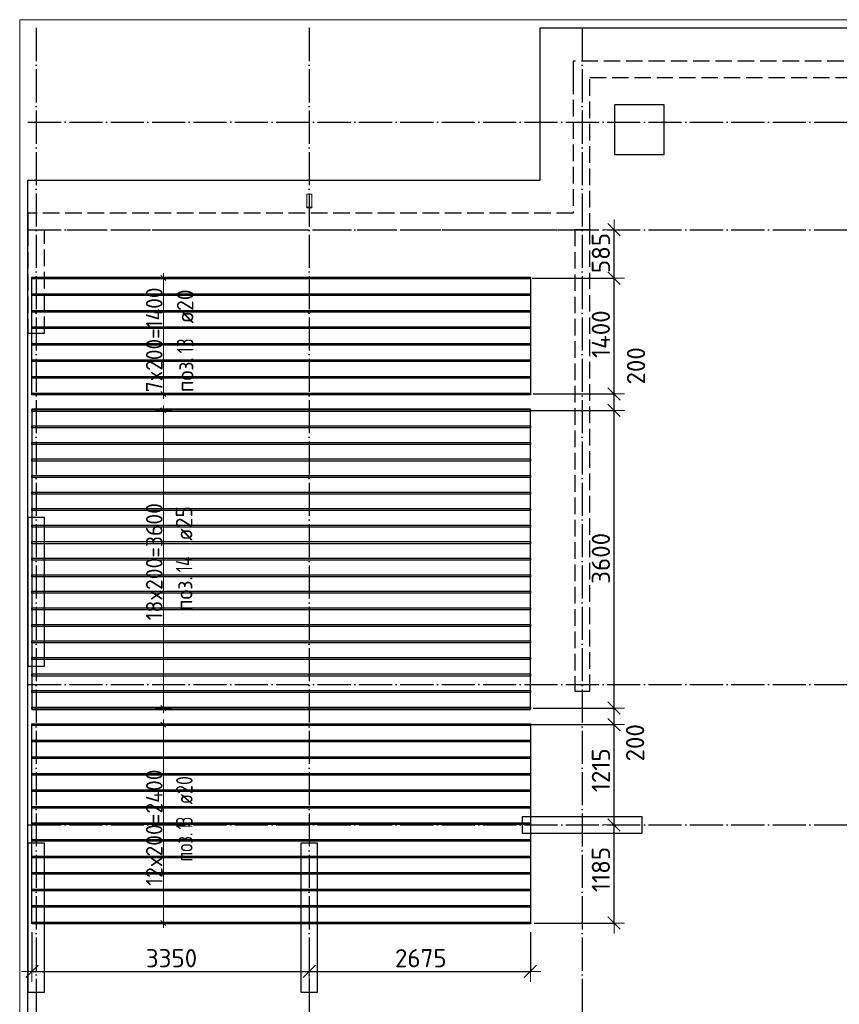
# Model space of a CAD drawing. Header units: millimetres. Extents: x 13527 to 139154, y -122592 to 61893.
# Tile 7 of 130: x 75100 to 85007, y -85469 to -73560. Entities that reach past the tile are written whole.
import ezdxf

# ---------------------------------------------------------------- set-up
doc = ezdxf.new("R2010")
doc.units = ezdxf.units.MM
doc.header["$PDMODE"] = 65
for name, pattern in [('______11', [500, 400, -50, 0, -50]), ('______2', [270, 200, -70]), ('______5', [1100, 800, -100, 100, -100])]:
    doc.linetypes.add(name, pattern=pattern)
for name, color, linetype, lineweight in [('Standard', 7, 'Continuous', 25), ('Колонна (1)', 7, 'Continuous', 35), ('Колонна (2)', 7, 'Continuous', 35), ('Размерная линия_ общее', 7, 'Continuous', 13), ('Стальная конструкция_ общее', 7, 'Continuous', 25), ('Стена_ общее', 7, 'Continuous', 35), ('Фундамент_ общее', 7, 'Continuous', 35)]:
    doc.layers.add(name, color=color, linetype=linetype, lineweight=lineweight)
doc.layers.add('Арм.стержн.Доп. Арм верхн.зоны Х', color=7, linetype='Continuous', lineweight=35, true_color=0x8c8cff)
doc.layers.add('Осевая линия_ общее', color=7, linetype='______5', lineweight=13, true_color=0xa0a0a0)
doc.styles.add('ISOCPEUR', font='isocpeur.ttf')
doc.dimstyles.new('DIMSTYLE_13', dxfattribs={"dimtxt": 220, "dimasz": 250, "dimexe": 0, "dimexo": 0, "dimgap": 110, "dimtad": 0, "dimdec": 0, "dimrnd": 5, "dimzin": 12, "dimdsep": 46, "dimtxsty": 'ISOCPEUR', "dimblk1": 'ALL_ML_STRICH', "dimblk2": 'ALL_ML_STRICH', "dimsah": 1, "dimcen": 0, "dimclrd": 7, "dimclre": 256, "dimclrt": 7, "dimadec": 0, "dimazin": 0, "dimtfac": 1, "dimtdec": 0, "dimtix": 1, "dimtmove": 2, "dimatfit": 3, "dimfxl": 0, "dimtvp": 1.2, "dimtzin": 0, "dimlwd": 0, "dimlwe": -3, "dimarcsym": 0})
doc.dimstyles.new('DIMSTYLE_3', dxfattribs={"dimtxt": 220, "dimasz": 250, "dimexe": 0, "dimexo": 0, "dimgap": 110, "dimtad": 2, "dimdec": 0, "dimrnd": 5, "dimzin": 12, "dimdsep": 46, "dimtxsty": 'ISOCPEUR', "dimblk1": 'ALL_ML_STRICH', "dimblk2": 'ALL_ML_STRICH', "dimsah": 1, "dimcen": 0, "dimclrd": 7, "dimclre": 256, "dimclrt": 7, "dimadec": 0, "dimazin": 0, "dimtfac": 1, "dimtdec": 0, "dimtix": 1, "dimtmove": 2, "dimatfit": 3, "dimfxl": 0, "dimtvp": 1.2, "dimtzin": 0, "dimlwd": 0, "dimlwe": -3, "dimarcsym": 0})
doc.dimstyles.new('DIMSTYLE_5', dxfattribs={"dimtxt": 220, "dimasz": 250, "dimexe": 0, "dimexo": 0, "dimgap": 110, "dimtad": 2, "dimdec": 0, "dimrnd": 5, "dimzin": 12, "dimdsep": 46, "dimtxsty": 'ISOCPEUR', "dimblk1": 'ALL_ML_STRICH', "dimblk2": 'ALL_ML_STRICH', "dimsah": 1, "dimcen": 0, "dimclrd": 7, "dimclre": 256, "dimclrt": 7, "dimadec": 0, "dimazin": 0, "dimtfac": 1, "dimtdec": 0, "dimtix": 1, "dimtmove": 2, "dimatfit": 3, "dimfxl": 0, "dimtzin": 0, "dimlwd": 0, "dimlwe": -3, "dimarcsym": 0})

# ---------------------------------------------------------------- blocks, each defined once
blk = doc.blocks.new('СЛОЖНЫЙ_ОБЪЕКТ_4')
at = {"layer": 'Колонна (1)', "color": 9, "lineweight": -3, "true_color": 0xc7c7c7, "transparency": 33554687}
for p, q in [((75200, -79580), (75200, -81380)), ((75400, -79580), (75200, -79580)), ((75400, -81380), (75400, -79580)), ((75200, -81380), (75400, -81380)), ((75200, -83520), (75200, -85320)), ((75400, -83520), (75200, -83520)), ((75400, -85320), (75400, -83520)), ((78500, -83520), (78500, -85320)), ((78700, -83520), (78500, -83520)), ((78700, -85320), (78700, -83520)), ((75200, -85320), (75400, -85320)), ((78500, -85320), (78700, -85320))]:
    blk.add_line(p, q, dxfattribs=at)
at = {"layer": 'Колонна (2)', "color": 9, "lineweight": -3, "true_color": 0xc7c7c7, "transparency": 33554687}
for p, q in [((81175, -83200), (81175, -83400)), ((82625, -83200), (81175, -83200)), ((82625, -83400), (82625, -83200)), ((81175, -83400), (82625, -83400))]:
    blk.add_line(p, q, dxfattribs=at)
at = {"layer": 'Стена_ общее', "color": 9, "linetype": '______2', "lineweight": -3, "true_color": 0xc7c7c7, "transparency": 33554687}
for p, q in [((81790, -74060), (81790, -74260)), ((89650, -74060), (81790, -74060)), ((81790, -74260), (81790, -75900)), ((81990, -76100), (81990, -74260)), ((81990, -74260), (89650, -74260)), ((75200, -75900), (75200, -76100)), ((81790, -75900), (75200, -75900)), ((75200, -76100), (75200, -77350)), ((75400, -76100), (81790, -76100)), ((75400, -77350), (75400, -76100)), ((81790, -76100), (81810, -76100)), ((81810, -76100), (81810, -81680)), ((81990, -76100), (81810, -76100)), ((81990, -81680), (81990, -76100)), ((75200, -77350), (75400, -77350)), ((81810, -81680), (81990, -81680))]:
    blk.add_line(p, q, dxfattribs=at)
blk = doc.blocks.new('ALL_ML_STRICH')
at = {"color": 0, "linetype": 'ByBlock', "lineweight": -2}
for p, q in [((0, -0.5), (0, 0.5)), ((-1, 0), (0.5, 0)), ((-0.3, -0.3), (0.3, 0.3))]:
    blk.add_line(p, q, dxfattribs=at)
blk = doc.blocks.new('*D308')
at = {"layer": 'DEFPOINTS', "color": 7, "linetype": 'Continuous', "lineweight": 13, "transparency": 33554687}
for p in [(82489, -83300), (81217, -84486), (82285, -84486)]:
    blk.add_point(p, dxfattribs=at)
at = {"layer": 'Размерная линия_ общее', "color": 253, "linetype": 'Continuous', "lineweight": -2, "true_color": 0xa0a0a0, "transparency": 33554687}
for p, q in [((82285, -83300), (82285, -83300)), ((81317, -84486), (82285, -84486))]:
    blk.add_line(p, q, dxfattribs=at)
at = {"layer": 'Размерная линия_ общее', "color": 7, "linetype": 'Continuous', "lineweight": -2, "transparency": 33554687}
blk.add_line((82285, -84486), (82285, -83300), dxfattribs=at)
at = {"layer": 'Размерная линия_ общее', "color": 7, "linetype": 'Continuous', "lineweight": 13, "transparency": 33554687, "xscale": 250, "yscale": 250, "zscale": 250}
for p, rotation in [((82285, -83300), 90), ((82285, -84486), 270)]:
    blk.add_blockref('ALL_ML_STRICH', p, dxfattribs=dict(at, rotation=rotation))
at = {"layer": 'Размерная линия_ общее', "color": 7, "linetype": 'Continuous', "lineweight": 13, "transparency": 33554687, "insert": (82125, -83838), "char_height": 220, "width": 880, "attachment_point": 5, "rotation": 90, "style": 'ISOCPEUR'}
blk.add_mtext('\\A1;{1185}', dxfattribs=at)
blk = doc.blocks.new('*D309')
at = {"layer": 'DEFPOINTS', "color": 7, "linetype": 'Continuous', "lineweight": 13, "transparency": 33554687}
for p in [(81181, -82086), (82285, -83300), (82489, -83300)]:
    blk.add_point(p, dxfattribs=at)
at = {"layer": 'Размерная линия_ общее', "color": 253, "linetype": 'Continuous', "lineweight": -2, "true_color": 0xa0a0a0, "transparency": 33554687}
for p, q in [((81281, -82086), (82285, -82086)), ((82285, -83300), (82285, -83300))]:
    blk.add_line(p, q, dxfattribs=at)
at = {"layer": 'Размерная линия_ общее', "color": 7, "linetype": 'Continuous', "lineweight": -2, "transparency": 33554687}
blk.add_line((82285, -83300), (82285, -82086), dxfattribs=at)
at = {"layer": 'Размерная линия_ общее', "color": 7, "linetype": 'Continuous', "lineweight": 13, "transparency": 33554687, "xscale": 250, "yscale": 250, "zscale": 250}
for p, rotation in [((82285, -82086), 90), ((82285, -83300), 270)]:
    blk.add_blockref('ALL_ML_STRICH', p, dxfattribs=dict(at, rotation=rotation))
at = {"layer": 'Размерная линия_ общее', "color": 7, "linetype": 'Continuous', "lineweight": 13, "transparency": 33554687, "insert": (82125, -82638), "char_height": 220, "width": 880, "attachment_point": 5, "rotation": 90, "style": 'ISOCPEUR'}
blk.add_mtext('\\A1;{1215}', dxfattribs=at)
blk = doc.blocks.new('*D310')
at = {"layer": 'DEFPOINTS', "color": 7, "linetype": 'Continuous', "lineweight": 13, "transparency": 33554687}
for p in [(81207, -81886), (81181, -82086), (82285, -82086)]:
    blk.add_point(p, dxfattribs=at)
at = {"layer": 'Размерная линия_ общее', "color": 253, "linetype": 'Continuous', "lineweight": -2, "true_color": 0xa0a0a0, "transparency": 33554687}
for p, q in [((81307, -81886), (82285, -81886)), ((81281, -82086), (82285, -82086))]:
    blk.add_line(p, q, dxfattribs=at)
at = {"layer": 'Размерная линия_ общее', "color": 7, "linetype": 'Continuous', "lineweight": -2, "transparency": 33554687}
blk.add_line((82285, -82086), (82285, -81886), dxfattribs=at)
at = {"layer": 'Размерная линия_ общее', "color": 7, "linetype": 'Continuous', "lineweight": 13, "transparency": 33554687, "xscale": 250, "yscale": 250, "zscale": 250}
for p, rotation in [((82285, -81886), 90), ((82285, -82086), 270)]:
    blk.add_blockref('ALL_ML_STRICH', p, dxfattribs=dict(at, rotation=rotation))
at = {"layer": 'Размерная линия_ общее', "color": 7, "linetype": 'Continuous', "lineweight": 13, "transparency": 33554687, "insert": (82539, -82306), "char_height": 220, "width": 660, "attachment_point": 5, "rotation": 90, "style": 'ISOCPEUR'}
blk.add_mtext('\\A1;{200}', dxfattribs=at)
blk = doc.blocks.new('*D311')
at = {"layer": 'DEFPOINTS', "color": 7, "linetype": 'Continuous', "lineweight": 13, "transparency": 33554687}
for p in [(81173, -78286), (81207, -81886), (82285, -81886)]:
    blk.add_point(p, dxfattribs=at)
at = {"layer": 'Размерная линия_ общее', "color": 253, "linetype": 'Continuous', "lineweight": -2, "true_color": 0xa0a0a0, "transparency": 33554687}
for p, q in [((81273, -78286), (82285, -78286)), ((81307, -81886), (82285, -81886))]:
    blk.add_line(p, q, dxfattribs=at)
at = {"layer": 'Размерная линия_ общее', "color": 7, "linetype": 'Continuous', "lineweight": -2, "transparency": 33554687}
blk.add_line((82285, -81886), (82285, -78286), dxfattribs=at)
at = {"layer": 'Размерная линия_ общее', "color": 7, "linetype": 'Continuous', "lineweight": 13, "transparency": 33554687, "xscale": 250, "yscale": 250, "zscale": 250}
for p, rotation in [((82285, -78286), 90), ((82285, -81886), 270)]:
    blk.add_blockref('ALL_ML_STRICH', p, dxfattribs=dict(at, rotation=rotation))
at = {"layer": 'Размерная линия_ общее', "color": 7, "linetype": 'Continuous', "lineweight": 13, "transparency": 33554687, "insert": (82125, -80075), "char_height": 220, "width": 880, "attachment_point": 5, "rotation": 90, "style": 'ISOCPEUR'}
blk.add_mtext('\\A1;{3600}', dxfattribs=at)
blk = doc.blocks.new('*D312')
at = {"layer": 'DEFPOINTS', "color": 7, "linetype": 'Continuous', "lineweight": 13, "transparency": 33554687}
for p in [(81206, -78086), (81173, -78286), (82285, -78286)]:
    blk.add_point(p, dxfattribs=at)
at = {"layer": 'Размерная линия_ общее', "color": 253, "linetype": 'Continuous', "lineweight": -2, "true_color": 0xa0a0a0, "transparency": 33554687}
for p, q in [((81306, -78086), (82285, -78086)), ((81273, -78286), (82285, -78286))]:
    blk.add_line(p, q, dxfattribs=at)
at = {"layer": 'Размерная линия_ общее', "color": 7, "linetype": 'Continuous', "lineweight": -2, "transparency": 33554687}
blk.add_line((82285, -78286), (82285, -78086), dxfattribs=at)
at = {"layer": 'Размерная линия_ общее', "color": 7, "linetype": 'Continuous', "lineweight": 13, "transparency": 33554687, "xscale": 250, "yscale": 250, "zscale": 250}
for p, rotation in [((82285, -78086), 90), ((82285, -78286), 270)]:
    blk.add_blockref('ALL_ML_STRICH', p, dxfattribs=dict(at, rotation=rotation))
at = {"layer": 'Размерная линия_ общее', "color": 7, "linetype": 'Continuous', "lineweight": 13, "transparency": 33554687, "insert": (82550, -77747), "char_height": 220, "width": 660, "attachment_point": 5, "rotation": 90, "style": 'ISOCPEUR'}
blk.add_mtext('\\A1;{200}', dxfattribs=at)
blk = doc.blocks.new('*D313')
at = {"layer": 'DEFPOINTS', "color": 7, "linetype": 'Continuous', "lineweight": 13, "transparency": 33554687}
for p in [(81194, -76686), (81206, -78086), (82285, -78086)]:
    blk.add_point(p, dxfattribs=at)
at = {"layer": 'Размерная линия_ общее', "color": 253, "linetype": 'Continuous', "lineweight": -2, "true_color": 0xa0a0a0, "transparency": 33554687}
for p, q in [((81294, -76686), (82285, -76686)), ((81306, -78086), (82285, -78086))]:
    blk.add_line(p, q, dxfattribs=at)
at = {"layer": 'Размерная линия_ общее', "color": 7, "linetype": 'Continuous', "lineweight": -2, "transparency": 33554687}
blk.add_line((82285, -78086), (82285, -76686), dxfattribs=at)
at = {"layer": 'Размерная линия_ общее', "color": 7, "linetype": 'Continuous', "lineweight": 13, "transparency": 33554687, "xscale": 250, "yscale": 250, "zscale": 250}
for p, rotation in [((82285, -76686), 90), ((82285, -78086), 270)]:
    blk.add_blockref('ALL_ML_STRICH', p, dxfattribs=dict(at, rotation=rotation))
at = {"layer": 'Размерная линия_ общее', "color": 7, "linetype": 'Continuous', "lineweight": 13, "transparency": 33554687, "insert": (82125, -77364), "char_height": 220, "width": 880, "attachment_point": 5, "rotation": 90, "style": 'ISOCPEUR'}
blk.add_mtext('\\A1;{1400}', dxfattribs=at)
blk = doc.blocks.new('*D314')
at = {"layer": 'DEFPOINTS', "color": 7, "linetype": 'Continuous', "lineweight": 13, "transparency": 33554687}
for p in [(82563, -76100), (81194, -76686), (82285, -76686)]:
    blk.add_point(p, dxfattribs=at)
at = {"layer": 'Размерная линия_ общее', "color": 253, "linetype": 'Continuous', "lineweight": -2, "true_color": 0xa0a0a0, "transparency": 33554687}
for p, q in [((82285, -76100), (82285, -76100)), ((81294, -76686), (82285, -76686))]:
    blk.add_line(p, q, dxfattribs=at)
at = {"layer": 'Размерная линия_ общее', "color": 7, "linetype": 'Continuous', "lineweight": -2, "transparency": 33554687}
blk.add_line((82285, -76686), (82285, -76100), dxfattribs=at)
at = {"layer": 'Размерная линия_ общее', "color": 7, "linetype": 'Continuous', "lineweight": 13, "transparency": 33554687, "xscale": 250, "yscale": 250, "zscale": 250}
for p, rotation in [((82285, -76100), 90), ((82285, -76686), 270)]:
    blk.add_blockref('ALL_ML_STRICH', p, dxfattribs=dict(at, rotation=rotation))
at = {"layer": 'Размерная линия_ общее', "color": 7, "linetype": 'Continuous', "lineweight": 13, "transparency": 33554687, "insert": (82125, -76382), "char_height": 220, "width": 660, "attachment_point": 5, "rotation": 90, "style": 'ISOCPEUR'}
blk.add_mtext('\\A1;{585}', dxfattribs=at)
blk = doc.blocks.new('*D370')
at = {"layer": 'DEFPOINTS', "color": 7, "linetype": 'Continuous', "lineweight": 13, "transparency": 33554687}
for p in [(75248, -84497), (78600, -84847), (75248, -85071)]:
    blk.add_point(p, dxfattribs=at)
at = {"layer": 'Размерная линия_ общее', "color": 253, "linetype": 'Continuous', "lineweight": -2, "true_color": 0xa0a0a0, "transparency": 33554687}
for p, q in [((75248, -84597), (75248, -85071)), ((78600, -84947), (78600, -85071))]:
    blk.add_line(p, q, dxfattribs=at)
at = {"layer": 'Размерная линия_ общее', "color": 7, "linetype": 'Continuous', "lineweight": -2, "transparency": 33554687}
blk.add_line((75248, -85071), (78600, -85071), dxfattribs=at)
at = {"layer": 'Размерная линия_ общее', "color": 7, "linetype": 'Continuous', "lineweight": 13, "transparency": 33554687, "xscale": 250, "yscale": 250, "zscale": 250, "rotation": 180}
blk.add_blockref('ALL_ML_STRICH', (75248, -85071), dxfattribs=at)
at = {"layer": 'Размерная линия_ общее', "color": 7, "linetype": 'Continuous', "lineweight": 13, "transparency": 33554687, "xscale": 250, "yscale": 250, "zscale": 250}
blk.add_blockref('ALL_ML_STRICH', (78600, -85071), dxfattribs=at)
at = {"layer": 'Размерная линия_ общее', "color": 7, "linetype": 'Continuous', "lineweight": 13, "transparency": 33554687, "insert": (76935, -84911), "char_height": 220, "width": 880, "attachment_point": 5, "style": 'ISOCPEUR'}
blk.add_mtext('\\A1;{3350}', dxfattribs=at)
blk = doc.blocks.new('*D371')
at = {"layer": 'DEFPOINTS', "color": 7, "linetype": 'Continuous', "lineweight": 13, "transparency": 33554687}
for p in [(81273, -84497), (78600, -84847), (78600, -85071)]:
    blk.add_point(p, dxfattribs=at)
at = {"layer": 'Размерная линия_ общее', "color": 253, "linetype": 'Continuous', "lineweight": -2, "true_color": 0xa0a0a0, "transparency": 33554687}
for p, q in [((81273, -84597), (81273, -85071)), ((78600, -84947), (78600, -85071))]:
    blk.add_line(p, q, dxfattribs=at)
at = {"layer": 'Размерная линия_ общее', "color": 7, "linetype": 'Continuous', "lineweight": -2, "transparency": 33554687}
blk.add_line((78600, -85071), (81273, -85071), dxfattribs=at)
at = {"layer": 'Размерная линия_ общее', "color": 7, "linetype": 'Continuous', "lineweight": 13, "transparency": 33554687, "xscale": 250, "yscale": 250, "zscale": 250, "rotation": 180}
blk.add_blockref('ALL_ML_STRICH', (78600, -85071), dxfattribs=at)
at = {"layer": 'Размерная линия_ общее', "color": 7, "linetype": 'Continuous', "lineweight": 13, "transparency": 33554687, "xscale": 250, "yscale": 250, "zscale": 250}
blk.add_blockref('ALL_ML_STRICH', (81273, -85071), dxfattribs=at)
at = {"layer": 'Размерная линия_ общее', "color": 7, "linetype": 'Continuous', "lineweight": 13, "transparency": 33554687, "insert": (79948, -84911), "char_height": 220, "width": 880, "attachment_point": 5, "style": 'ISOCPEUR'}
blk.add_mtext('\\A1;{2675}', dxfattribs=at)

msp = doc.modelspace()

# ---------------------------------------------------------------- linework, layer by layer
at = {"layer": 'Standard', "color": 7, "linetype": 'Continuous', "lineweight": 13, "transparency": 33554687}
msp.add_lwpolyline([(75100, -90750), (117980, -90750), (117980, -73560), (75100, -73560), (75100, -90750)], dxfattribs=at)
at = {"layer": 'Арм.стержн.Доп. Арм верхн.зоны Х', "color": 253, "linetype": 'Continuous', "lineweight": -3, "true_color": 0xa0a0a0, "transparency": 33554687}
for p, q in [((76836.3, -76685.6), (76736.3, -76685.6)), ((76836.3, -76685.6), (76936.3, -76685.6)), ((76836.3, -78085.6), (76736.3, -78085.6)), ((76836.3, -78085.6), (76936.3, -78085.6)), ((76836.3, -78285.6), (76736.3, -78285.6)), ((76836.3, -78285.6), (76936.3, -78285.6)), ((76836.3, -81885.6), (76736.3, -81885.6)), ((76836.3, -81885.6), (76936.3, -81885.6)), ((76836.3, -82085.6), (76736.3, -82085.6)), ((76836.3, -82085.6), (76936.3, -82085.6)), ((76836.3, -84485.6), (76736.3, -84485.6)), ((76836.3, -84485.6), (76936.3, -84485.6))]:
    msp.add_line(p, q, dxfattribs=at)
at = {"layer": 'Арм.стержн.Доп. Арм верхн.зоны Х', "color": 7, "linetype": 'Continuous', "lineweight": 25, "transparency": 33554687}
for p, q in [((76866.3, -76715.6), (76806.3, -76655.6)), ((76866.3, -78115.6), (76806.3, -78055.6)), ((76866.3, -78315.6), (76806.3, -78255.6)), ((76866.3, -81915.6), (76806.3, -81855.6)), ((76866.3, -82115.6), (76806.3, -82055.6)), ((76866.3, -84515.6), (76806.3, -84455.6))]:
    msp.add_line(p, q, dxfattribs=at)
at = {"layer": 'Арм.стержн.Доп. Арм верхн.зоны Х', "color": 7, "linetype": 'Continuous', "lineweight": 13, "transparency": 33554687}
for p, q in [((76836.3, -76685.6), (76836.3, -76625.6)), ((76836.3, -78085.6), (76836.3, -76685.6)), ((76836.3, -78085.6), (76836.3, -78145.6)), ((76836.3, -78285.6), (76836.3, -78225.6)), ((76836.3, -81885.6), (76836.3, -81945.6)), ((76836.3, -82085.6), (76836.3, -82025.6)), ((76836.3, -84485.6), (76836.3, -84545.6))]:
    msp.add_line(p, q, dxfattribs=at)
at = {"layer": 'Арм.стержн.Доп. Арм верхн.зоны Х', "color": 52, "linetype": 'Continuous', "lineweight": 25, "transparency": 33554687}
for points in [[(81273.4, -78096.6), (75248.4, -78096.6), (75248.4, -76674.6), (81273.4, -76674.6), (81273.4, -78096.6)], [(81273.4, -78269.6), (75248.4, -78269.6), (75248.4, -81901.6), (81273.4, -81901.6), (81273.4, -78269.6)], [(81273.4, -84496.6), (75248.4, -84496.6), (75248.4, -82074.6), (81273.4, -82074.6), (81273.4, -84496.6)]]:
    msp.add_lwpolyline(points, dxfattribs=at)
at = {"layer": 'Арм.стержн.Доп. Арм верхн.зоны Х', "color": 7, "linetype": 'Continuous', "lineweight": 25, "transparency": 33554687}
for points in [[(75248.4, -76675.6), (81273.4, -76675.6), (81273.4, -76695.6), (75248.4, -76695.6), (75248.4, -76675.6)], [(75248.4, -76875.6), (81273.4, -76875.6), (81273.4, -76895.6), (75248.4, -76895.6), (75248.4, -76875.6)], [(75248.4, -77075.6), (81273.4, -77075.6), (81273.4, -77095.6), (75248.4, -77095.6), (75248.4, -77075.6)], [(75248.4, -77275.6), (81273.4, -77275.6), (81273.4, -77295.6), (75248.4, -77295.6), (75248.4, -77275.6)], [(75248.4, -77475.6), (81273.4, -77475.6), (81273.4, -77495.6), (75248.4, -77495.6), (75248.4, -77475.6)], [(75248.4, -77675.6), (81273.4, -77675.6), (81273.4, -77695.6), (75248.4, -77695.6), (75248.4, -77675.6)], [(75248.4, -77875.6), (81273.4, -77875.6), (81273.4, -77895.6), (75248.4, -77895.6), (75248.4, -77875.6)], [(75248.4, -78075.6), (81273.4, -78075.6), (81273.4, -78095.6), (75248.4, -78095.6), (75248.4, -78075.6)], [(75248.4, -78273.1), (81273.4, -78273.1), (81273.4, -78298.1), (75248.4, -78298.1), (75248.4, -78273.1)], [(75248.4, -78473.1), (81273.4, -78473.1), (81273.4, -78498.1), (75248.4, -78498.1), (75248.4, -78473.1)], [(75248.4, -78673.1), (81273.4, -78673.1), (81273.4, -78698.1), (75248.4, -78698.1), (75248.4, -78673.1)], [(75248.4, -78873.1), (81273.4, -78873.1), (81273.4, -78898.1), (75248.4, -78898.1), (75248.4, -78873.1)], [(75248.4, -79073.1), (81273.4, -79073.1), (81273.4, -79098.1), (75248.4, -79098.1), (75248.4, -79073.1)], [(75248.4, -79273.1), (81273.4, -79273.1), (81273.4, -79298.1), (75248.4, -79298.1), (75248.4, -79273.1)], [(75248.4, -79473.1), (81273.4, -79473.1), (81273.4, -79498.1), (75248.4, -79498.1), (75248.4, -79473.1)], [(75248.4, -79673.1), (81273.4, -79673.1), (81273.4, -79698.1), (75248.4, -79698.1), (75248.4, -79673.1)], [(75248.4, -79873.1), (81273.4, -79873.1), (81273.4, -79898.1), (75248.4, -79898.1), (75248.4, -79873.1)], [(75248.4, -80073.1), (81273.4, -80073.1), (81273.4, -80098.1), (75248.4, -80098.1), (75248.4, -80073.1)], [(75248.4, -80273.1), (81273.4, -80273.1), (81273.4, -80298.1), (75248.4, -80298.1), (75248.4, -80273.1)], [(75248.4, -80473.1), (81273.4, -80473.1), (81273.4, -80498.1), (75248.4, -80498.1), (75248.4, -80473.1)], [(75248.4, -80673.1), (81273.4, -80673.1), (81273.4, -80698.1), (75248.4, -80698.1), (75248.4, -80673.1)], [(75248.4, -80873.1), (81273.4, -80873.1), (81273.4, -80898.1), (75248.4, -80898.1), (75248.4, -80873.1)], [(75248.4, -81073.1), (81273.4, -81073.1), (81273.4, -81098.1), (75248.4, -81098.1), (75248.4, -81073.1)], [(75248.4, -81273.1), (81273.4, -81273.1), (81273.4, -81298.1), (75248.4, -81298.1), (75248.4, -81273.1)], [(75248.4, -81473.1), (81273.4, -81473.1), (81273.4, -81498.1), (75248.4, -81498.1), (75248.4, -81473.1)], [(75248.4, -81673.1), (81273.4, -81673.1), (81273.4, -81698.1), (75248.4, -81698.1), (75248.4, -81673.1)], [(75248.4, -81873.1), (81273.4, -81873.1), (81273.4, -81898.1), (75248.4, -81898.1), (75248.4, -81873.1)], [(75248.4, -82075.6), (81273.4, -82075.6), (81273.4, -82095.6), (75248.4, -82095.6), (75248.4, -82075.6)], [(75248.4, -82275.6), (81273.4, -82275.6), (81273.4, -82295.6), (75248.4, -82295.6), (75248.4, -82275.6)], [(75248.4, -82475.6), (81273.4, -82475.6), (81273.4, -82495.6), (75248.4, -82495.6), (75248.4, -82475.6)], [(75248.4, -82675.6), (81273.4, -82675.6), (81273.4, -82695.6), (75248.4, -82695.6), (75248.4, -82675.6)], [(75248.4, -82875.6), (81273.4, -82875.6), (81273.4, -82895.6), (75248.4, -82895.6), (75248.4, -82875.6)], [(75248.4, -83075.6), (81273.4, -83075.6), (81273.4, -83095.6), (75248.4, -83095.6), (75248.4, -83075.6)], [(75248.4, -83275.6), (81273.4, -83275.6), (81273.4, -83295.6), (75248.4, -83295.6), (75248.4, -83275.6)], [(75248.4, -83475.6), (81273.4, -83475.6), (81273.4, -83495.6), (75248.4, -83495.6), (75248.4, -83475.6)], [(75248.4, -83675.6), (81273.4, -83675.6), (81273.4, -83695.6), (75248.4, -83695.6), (75248.4, -83675.6)], [(75248.4, -83875.6), (81273.4, -83875.6), (81273.4, -83895.6), (75248.4, -83895.6), (75248.4, -83875.6)], [(75248.4, -84075.6), (81273.4, -84075.6), (81273.4, -84095.6), (75248.4, -84095.6), (75248.4, -84075.6)], [(75248.4, -84275.6), (81273.4, -84275.6), (81273.4, -84295.6), (75248.4, -84295.6), (75248.4, -84275.6)], [(75248.4, -84475.6), (81273.4, -84475.6), (81273.4, -84495.6), (75248.4, -84495.6), (75248.4, -84475.6)]]:
    msp.add_lwpolyline(points, dxfattribs=at)
at = {"layer": 'Арм.стержн.Доп. Арм верхн.зоны Х', "color": 7, "linetype": 'Continuous', "lineweight": 13, "transparency": 33554687}
for points in [[(76836.3, -81885.6), (76836.3, -80925.6), (76836.3, -80925.6), (76836.3, -80925.6), (76836.3, -80925.6), (76836.3, -79245.6), (76836.3, -79245.6), (76836.3, -78285.6)], [(76836.3, -84485.6), (76836.3, -84135.6), (76836.3, -84135.6), (76836.3, -84135.6), (76836.3, -84135.6), (76836.3, -82435.6), (76836.3, -82435.6), (76836.3, -82085.6)]]:
    msp.add_lwpolyline(points, dxfattribs=at)
at = {"layer": 'Осевая линия_ общее', "color": 253, "linetype": '______11', "lineweight": -3, "true_color": 0xa0a0a0, "transparency": 33554687}
for p, q in [((75300, -73660), (75300, -91877.9)), ((78600, -73660), (78600, -91877.9)), ((81900, -73660), (81900, -91877.9)), ((75200, -74800), (119325.4, -74800)), ((75200, -76100), (119325.4, -76100)), ((75200, -81600), (119325.4, -81600)), ((75200, -83300), (119325.4, -83300))]:
    msp.add_line(p, q, dxfattribs=at)
at = {"layer": 'Стальная конструкция_ общее', "color": 253, "linetype": '______2', "lineweight": 18, "true_color": 0xababab, "transparency": 33554687}
for p, q in [((78570, -75826.9), (78570, -75670)), ((78570, -75670), (78630, -75670)), ((78570, -75826.9), (78570, -75670)), ((78570, -75670), (78630, -75670)), ((78630, -75670), (78630, -75826.9)), ((78630, -75670), (78630, -75826.9))]:
    msp.add_line(p, q, dxfattribs=at)
at = {"layer": 'Стальная конструкция_ общее', "color": 7, "linetype": 'Continuous', "lineweight": 25, "transparency": 33554687}
for p, q in [((78570, -75830), (78570, -75826.9)), ((78570, -75826.9), (78630, -75826.9)), ((78570, -75830), (78570, -75826.9)), ((78570, -75826.9), (78630, -75826.9)), ((78570, -75830), (78630, -75830)), ((78570, -75830), (78630, -75830)), ((78630, -75826.9), (78630, -75830)), ((78630, -75826.9), (78630, -75830))]:
    msp.add_line(p, q, dxfattribs=at)
at = {"layer": 'Фундамент_ общее', "color": 7, "lineweight": 25, "transparency": 33554687}
for p, q in [((81390, -75500), (81390, -73660)), ((81390, -73660), (90250, -73660)), ((82290, -74590), (82290, -75190)), ((82890, -74590), (82290, -74590)), ((82890, -75190), (82890, -74590)), ((82290, -75190), (82890, -75190)), ((75200, -89400), (75200, -75500)), ((75200, -75500), (81390, -75500))]:
    msp.add_line(p, q, dxfattribs=at)
at = {"layer": 'Фундамент_ общее', "color": 7, "linetype": 'Continuous', "lineweight": 25, "transparency": 33554687}
for p, q in [((81390, -75500), (81390, -73660)), ((81390, -73660), (90250, -73660)), ((82290, -74590), (82290, -75190)), ((82890, -74590), (82290, -74590)), ((82890, -75190), (82890, -74590)), ((82290, -75190), (82890, -75190)), ((75200, -89400), (75200, -75500)), ((75200, -75500), (81390, -75500))]:
    msp.add_line(p, q, dxfattribs=at)

# ---------------------------------------------------------------- block references
at = {"layer": 'Стена_ общее', "color": 9, "linetype": '______2', "lineweight": -3, "true_color": 0xc7c7c7, "transparency": 33554687}
msp.add_blockref('СЛОЖНЫЙ_ОБЪЕКТ_4', (0, 0), dxfattribs=at)

# ---------------------------------------------------------------- texts
at = {"layer": 'Арм.стержн.Доп. Арм верхн.зоны Х', "color": 7, "linetype": 'Continuous', "lineweight": 13, "transparency": 33554687, "char_height": 200, "attachment_point": 7, "rotation": 90, "style": 'ISOCPEUR'}
for s, insert, width in [('\\W0.94;7x200=1400', (76826.3, -78065.6), 1473.49), ('\\W0.95;18x200=3600', (76826.3, -80825.6), 1593.753), ('\\W0.95;12x200=2400', (76826.3, -84035.6), 1613.857)]:
    msp.add_mtext(s, dxfattribs=dict(at, insert=insert, width=width))
at = {"layer": 'Арм.стержн.Доп. Арм верхн.зоны Х', "color": 7, "linetype": 'Continuous', "lineweight": 25, "transparency": 33554687, "char_height": 200, "attachment_point": 7, "rotation": 90, "style": 'ISOCPEUR'}
for s, insert, width in [('\\W0.95; ø20 ', (77199.9, -77355.4), 794.384), ('\\W0.75;13', (77199.9, -77595.4), 314.854), ('\\W0.92;поз.', (77199.9, -78065.4), 561.646), ('\\W0.95; ø25 ', (77187.2, -79984.3), 794.384), ('\\W0.76;14', (77187.2, -80244.3), 336.375), ('\\W0.92;поз.', (77187.2, -80714.3), 561.646), ('\\W0.79; ø20 ', (77190.2, -83151.8), 661.987), ('\\W0.62;13', (77190.2, -83351.8), 262.378), ('\\W0.77;поз.', (77190.2, -83743.5), 468.039)]:
    msp.add_mtext(s, dxfattribs=dict(at, insert=insert, width=width))

# ---------------------------------------------------------------- dimensions: what is measured, and where the dimension line sits
at = {"layer": 'Размерная линия_ общее', "color": 7, "linetype": 'Continuous', "lineweight": 13, "transparency": 33554687}
for base, p1, p2, dimstyle, picture, middle in [((82284.9, -76100), (81294, -76685.6), (82284.9, -76100), 'DIMSTYLE_3', '*D314', (82124.9, -76381.8)), ((82284.9, -76685.6), (81306.4, -78085.6), (81294, -76685.6), 'DIMSTYLE_5', '*D313', (82124.9, -77363.6)), ((82284.9, -78085.6), (81273.3, -78285.6), (81306.4, -78085.6), 'DIMSTYLE_13', '*D312', (82550.4, -77747.1)), ((82284.9, -78285.6), (81307.2, -81885.6), (81273.3, -78285.6), 'DIMSTYLE_5', '*D311', (82124.9, -80074.6)), ((82284.9, -81885.6), (81280.7, -82085.6), (81307.2, -81885.6), 'DIMSTYLE_13', '*D310', (82538.8, -82306)), ((82284.9, -82085.6), (82284.9, -83300), (81280.7, -82085.6), 'DIMSTYLE_5', '*D309', (82124.9, -82637.8)), ((82284.9, -83300), (81317.3, -84485.6), (82284.9, -83300), 'DIMSTYLE_5', '*D308', (82124.9, -83837.8))]:
    dim = msp.add_linear_dim(base=base, p1=p1, p2=p2, angle=90, dimstyle=dimstyle, override={"dimpost": '<>', "dimclrd": 7, "dimclre": 253, "dimclrt": 7, "dimlwd": 0, "dimlwe": 65533}, dxfattribs=at)
    dim.commit()
    dim.dimension.update_dxf_attribs({"geometry": picture, "text_midpoint": middle, "dimtype": 160})
for base, p1, p2, picture, middle in [((78600, -85070.8), (75248.4, -84596.6), (78600, -84946.8), '*D370', (76935.2, -84910.8)), ((81273.4, -85070.8), (78600, -84946.8), (81273.4, -84596.6), '*D371', (79947.7, -84910.8))]:
    dim = msp.add_linear_dim(base=base, p1=p1, p2=p2, dimstyle='DIMSTYLE_5', override={"dimpost": '<>', "dimclrd": 7, "dimclre": 253, "dimclrt": 7, "dimlwd": 0, "dimlwe": 65533}, dxfattribs=at)
    dim.commit()
    dim.dimension.update_dxf_attribs({"geometry": picture, "text_midpoint": middle, "dimtype": 160})

doc.saveas('drawing.dxf')
